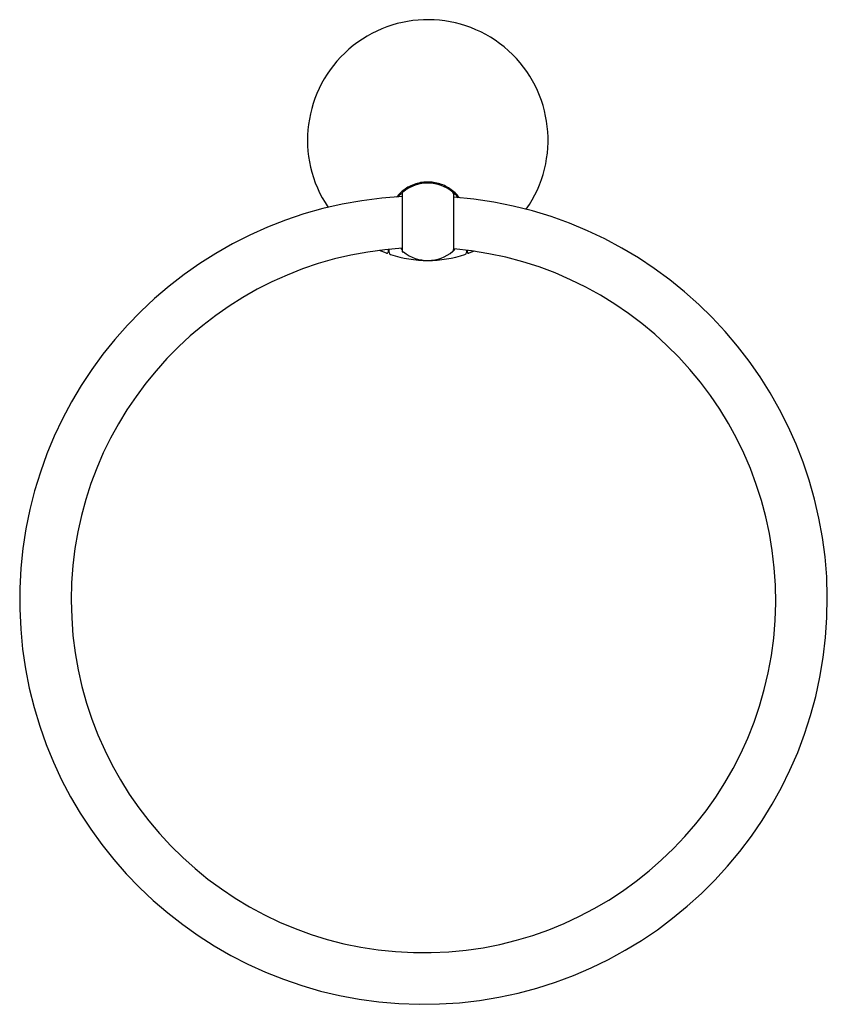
# Model space of a CAD drawing. Header units: millimetres. Extents: x 3964.297 to 3964.485, y 1940.508 to 1940.737.
import ezdxf

# ---------------------------------------------------------------- set-up
doc = ezdxf.new("R2010")
doc.units = ezdxf.units.MM
doc.layers.add('SANINDUSA', color=3, linetype='Continuous')

msp = doc.modelspace()

# ---------------------------------------------------------------- linework, layer by layer
at = {"layer": 'SANINDUSA'}
for p, q in [((3964.386656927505, 1940.696959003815), (3964.386313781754, 1940.696959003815)), ((3964.386313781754, 1940.696959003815), (3964.386313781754, 1940.682959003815)), ((3964.398313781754, 1940.696439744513), (3964.398313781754, 1940.683478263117)), ((3964.383313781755, 1940.682805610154), (3964.383313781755, 1940.683567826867)), ((3964.382728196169, 1940.682650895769), (3964.381068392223, 1940.683316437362)), ((3964.386313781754, 1940.682959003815), (3964.386656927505, 1940.682959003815)), ((3964.401313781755, 1940.683346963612), (3964.401313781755, 1940.682805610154)), ((3964.403077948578, 1940.683110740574), (3964.40189936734, 1940.682650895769))]:
    msp.add_line(p, q, dxfattribs=at)
for centre, radius, start, end in [((3964.392313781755, 1940.708959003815), 0.02800000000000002, 324.9187508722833, 214.0103311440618), ((3964.392313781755, 1940.689959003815), 0.009000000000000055, 49.6797849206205, 128.9424412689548), ((3964.391313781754, 1940.601959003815), 0.09399999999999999, 93.05115565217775, 85.72933963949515), ((3964.397813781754, 1940.696439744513), 0.0005, 0, 49.6797849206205), ((3964.391313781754, 1940.601959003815), 0.082, 93.49514128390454, 180), ((3964.391313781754, 1940.601959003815), 0.082, 180, 85.04666275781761), ((3964.397813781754, 1940.683478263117), 0.0005, 310.3202150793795, 0), ((3964.382813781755, 1940.68288578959), 0.00025, 249.9803533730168, 0), ((3964.383813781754, 1940.682805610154), 0.0005000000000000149, 180, 251.9955470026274), ((3964.392313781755, 1940.708959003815), 0.02800000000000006, 251.9955470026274, 270), ((3964.392313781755, 1940.689959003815), 0.008999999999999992, 231.0575587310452, 310.3202150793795), ((3964.392313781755, 1940.708959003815), 0.02800000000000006, 270, 288.0044529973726), ((3964.400813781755, 1940.682805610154), 0.0005, 288.0044529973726, 0), ((3964.401813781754, 1940.68288578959), 0.00025, 180, 290.0196466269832)]:
    msp.add_arc(centre, radius, start, end, dxfattribs=at)
for points, knots in [([(3964.399682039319, 1940.69551530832), (3964.399435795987, 1940.69583155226), (3964.398886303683, 1940.696537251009), (3964.397808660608, 1940.697442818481), (3964.396536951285, 1940.698236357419), (3964.395143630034, 1940.698805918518), (3964.393671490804, 1940.699151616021), (3964.392151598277, 1940.699247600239), (3964.390611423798, 1940.699096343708), (3964.389107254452, 1940.698679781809), (3964.387658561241, 1940.698010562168), (3964.386360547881, 1940.697078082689), (3964.385473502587, 1940.696270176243), (3964.385111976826, 1940.695739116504), (3964.385049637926, 1940.695647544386)], [0, 0, 0, 0, 0.07208885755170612, 0.1608663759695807, 0.2496292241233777, 0.3375026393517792, 0.4253669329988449, 0.5144848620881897, 0.6036033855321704, 0.6958125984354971, 0.7880340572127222, 0.8840062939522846, 0.9799988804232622, 1, 1, 1, 1]), ([(3964.385375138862, 1940.695670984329), (3964.385415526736, 1940.695726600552), (3964.38563407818, 1940.696027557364), (3964.385964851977, 1940.696341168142), (3964.386141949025, 1940.696505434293), (3964.386203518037, 1940.696562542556)], [0, 0, 0, 0, 0.1288284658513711, 0.6971311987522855, 0.9999999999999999, 0.9999999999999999, 0.9999999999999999, 0.9999999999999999]), ([(3964.398137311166, 1940.696820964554), (3964.398153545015, 1940.696807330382), (3964.398192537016, 1940.69677458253), (3964.398427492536, 1940.696567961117), (3964.398760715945, 1940.696242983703), (3964.39903470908, 1940.695987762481), (3964.39928943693, 1940.695629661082), (3964.399342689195, 1940.695554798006)], [0, 0, 0, 0, 0.2254125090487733, 0.541417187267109, 0.5650704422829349, 0.9090755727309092, 1, 1, 1, 1]), ([(3964.383063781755, 1940.683445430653), (3964.383063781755, 1940.683340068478), (3964.383063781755, 1940.683129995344), (3964.383063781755, 1940.68292700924), (3964.383063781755, 1940.682899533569), (3964.383063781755, 1940.68288578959)], [0, 0, 0, 0, 0.3346129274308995, 0.6671576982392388, 1, 1, 1, 1]), ([(3964.386025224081, 1940.683783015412), (3964.386091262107, 1940.683710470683), (3964.386182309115, 1940.683610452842), (3964.386284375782, 1940.683507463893), (3964.386301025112, 1940.683490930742), (3964.386313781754, 1940.683478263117)], [0, 0, 0, 0, 0.3817151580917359, 0.5262729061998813, 0.9999999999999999, 0.9999999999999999, 0.9999999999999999, 0.9999999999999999]), ([(3964.398611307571, 1940.683529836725), (3964.398478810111, 1940.683405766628), (3964.398211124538, 1940.683155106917), (3964.398162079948, 1940.683116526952), (3964.398137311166, 1940.683097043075)], [0, 0, 0, 0, 0.4949742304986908, 0.9999999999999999, 0.9999999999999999, 0.9999999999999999, 0.9999999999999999]), ([(3964.401563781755, 1940.68288578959), (3964.401563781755, 1940.682888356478), (3964.401563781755, 1940.682897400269), (3964.401563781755, 1940.682999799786), (3964.401563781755, 1940.683183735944), (3964.401563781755, 1940.68327082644)], [0, 0, 0, 0, 0.1726418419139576, 0.6082606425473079, 1, 1, 1, 1])]:
    msp.add_open_spline(points, degree=3, knots=knots, dxfattribs=at)

doc.saveas('drawing.dxf')
